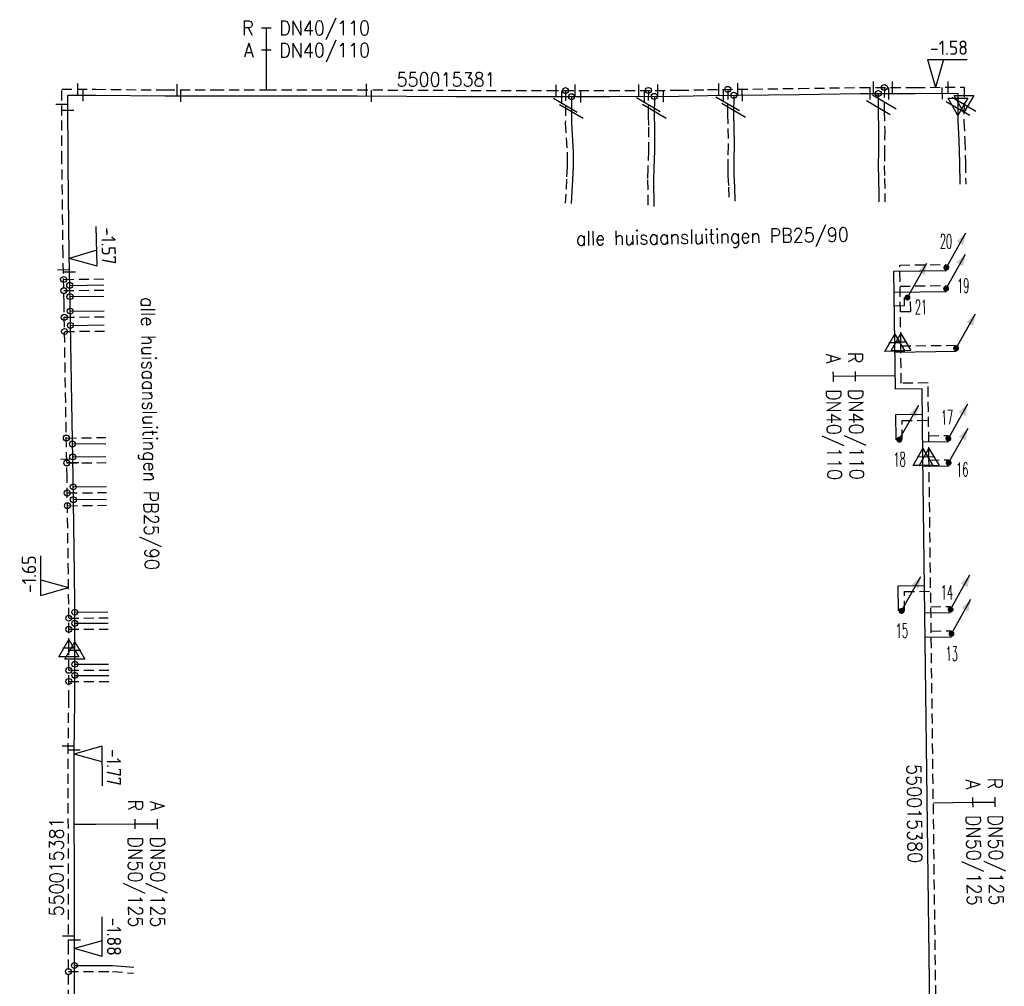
# Model space of a CAD drawing. Header units: millimetres. Extents: x 0 to 118212815, y 0 to 488348790.
# Tile 74 of 143: x 117202841 to 117264951, y 484781217 to 484842232. Entities that reach past the tile are written whole.
import ezdxf
from ezdxf.enums import TextEntityAlignment as Align

# ---------------------------------------------------------------- set-up
doc = ezdxf.new("R2010")
doc.units = ezdxf.units.MM
doc.header["$LTSCALE"] = 200
doc.linetypes.add('HIDDEN2', pattern=[4.7625, 3.175, -1.5875])
for name, color, linetype in [('WW-C-isolatieovergang', 7, 'Continuous'), ('WW-C-mof', 7, 'Continuous'), ('WW-C-stijgstrang', 7, 'Continuous'), ('WW-C-tstuk', 7, 'Continuous'), ('WW-C-VERLOOP', 7, 'Continuous'), ('WW-I-diam', 7, 'Continuous'), ('WW-I-info', 7, 'Continuous'), ('WW-I-NAP', 7, 'Continuous'), ('WW-L-aanvoer', 3, 'Continuous'), ('WW-L-retour', 3, 'HIDDEN2')]:
    doc.layers.add(name, color=color, linetype=linetype)
doc.styles.add('DIN17', font='ROMANS.SHX', dxfattribs={"width": 0.9})
doc.styles.add('ISOCP', font='ISOCP.SHX')

# ---------------------------------------------------------------- blocks, each defined once
blk = doc.blocks.new('LR-VERL')
at = {"color": 0, "linetype": 'ByBlock', "lineweight": -2}
blk.add_lwpolyline([(1.08, 0), (-1.08, -1.25), (-1.08, 1.25)], close=True, dxfattribs=at)
blk = doc.blocks.new('LR-mof')
at = {"color": 0, "linetype": 'ByBlock', "lineweight": -2}
blk.add_line((0, -0.75), (0, 0.75), dxfattribs=at)
blk = doc.blocks.new('LR-tsb')
blk.add_circle((0, 0), 0.375)
blk = doc.blocks.new('LR-DIAB2')
at = {"color": 0, "linetype": 'Continuous', "lineweight": -3}
blk.add_line((0, 5), (0, 7.8), dxfattribs=at)
at = {"color": 0, "lineweight": -3}
blk.add_line((0, 0), (0, 5), dxfattribs=at)
for points in [[(0.61, 7.8), (0, 7.8), (-0.61, 7.8)], [(0.61, 5), (0, 5), (-0.61, 5)]]:
    blk.add_lwpolyline(points, dxfattribs=at)
at = {"color": 1, "lineweight": -3, "style": 'DIN17', "width": 0.9}
for tag, p in [('*1', (-1.61, 7.8)), ('*2', (-1.61, 5.02))]:
    blk.add_attdef(tag, text='', height=1.8, dxfattribs=at).set_placement(p, align=Align.MIDDLE_RIGHT)
for tag, p in [('*11', (1.61, 7.8)), ('*12', (1.61, 5))]:
    blk.add_attdef(tag, text='', height=1.8, dxfattribs=at).set_placement(p, align=Align.MIDDLE_LEFT)
blk = doc.blocks.new('LR-isoov')
at = {"color": 0, "linetype": 'ByBlock', "lineweight": -2}
blk.add_line((0.87, 1.5), (-0.87, -1.5), dxfattribs=at)
blk = doc.blocks.new('nap1')
at = {"color": 0, "linetype": 'Continuous', "lineweight": -3}
for p, q in [((-1, 3.5), (0, 0)), ((-1, 3.5), (4, 3.5)), ((1, 3.5), (0, 0))]:
    blk.add_line(p, q, dxfattribs=at)
at = {"color": 0, "linetype": 'Continuous', "lineweight": -3, "style": 'ISOCP'}
for tag, p in [('*1', (1.7, 5)), ('*2', (4, 1.5))]:
    blk.add_attdef(tag, text='', height=1.8, dxfattribs=at).set_placement(p, align=Align.MIDDLE)
blk = doc.blocks.new('nap2')
at = {"color": 0, "linetype": 'Continuous', "lineweight": -3}
for p, q in [((1, 3.5), (-4, 3.5)), ((-1, 3.5), (0, 0)), ((1, 3.5), (0, 0))]:
    blk.add_line(p, q, dxfattribs=at)
at = {"color": 0, "linetype": 'Continuous', "lineweight": -3, "style": 'ISOCP'}
for tag, p in [('*1', (-1.5, 5)), ('*2', (-4, 1.5))]:
    blk.add_attdef(tag, text='', height=1.8, dxfattribs=at).set_placement(p, align=Align.MIDDLE)
blk = doc.blocks.new('LR-styg')
at = {"color": 0, "lineweight": -3}
blk.add_line((0, 0), (2.5, 4.33), dxfattribs=at)
at = {"color": 0, "lineweight": -3, "const_width": 0.375}
blk.add_lwpolyline([(-0.19, 0, 1), (0.19, 0, 1)], format="xyb", close=True, dxfattribs=at)
at = {"color": 0, "lineweight": -3}
blk.add_solid([(2.5, 4.33), (1.32, 3.28), (2.18, 2.78)], dxfattribs=at)
at = {"color": 7, "linetype": 'ByBlock', "lineweight": -2, "style": 'DIN17', "width": 0.5}
blk.add_attdef('*1', text='', height=1.8, dxfattribs=at).set_placement((0, -2.5), align=Align.MIDDLE)
blk = doc.blocks.new('LR-DIAO2')
at = {"color": 0, "lineweight": -3}
blk.add_line((0, 0), (0, -5), dxfattribs=at)
at = {"color": 0, "linetype": 'Continuous', "lineweight": -3}
blk.add_line((0, -5), (0, -7.8), dxfattribs=at)
at = {"color": 0, "lineweight": -3}
for points in [[(0.61, -5), (0, -5), (-0.61, -5)], [(0.61, -7.8), (0, -7.8), (-0.61, -7.8)]]:
    blk.add_lwpolyline(points, dxfattribs=at)
at = {"color": 1, "lineweight": -3, "style": 'DIN17', "width": 0.9}
for tag, p in [('*1', (-1.61, -5)), ('*2', (-1.61, -7.78))]:
    blk.add_attdef(tag, text='', height=1.8, dxfattribs=at).set_placement(p, align=Align.MIDDLE_RIGHT)
for tag, p in [('*11', (1.61, -5)), ('*12', (1.61, -7.8))]:
    blk.add_attdef(tag, text='', height=1.8, dxfattribs=at).set_placement(p, align=Align.MIDDLE_LEFT)
blk = doc.blocks.new('LR-hyp')
at = {"color": 7, "linetype": 'ByBlock', "lineweight": -3, "style": 'DIN17', "width": 0.9}
blk.add_attdef('*1', text='', height=1.8, dxfattribs=at).set_placement((0, 0), align=Align.MIDDLE)
at = {"color": 7, "linetype": 'ByBlock', "lineweight": -2, "style": 'DIN17', "width": 0.9, "flags": 1}
blk.add_attdef('*2', text='', height=1.8, dxfattribs=at).set_placement((0, -5), align=Align.MIDDLE)

msp = doc.modelspace()

# ---------------------------------------------------------------- linework, layer by layer
at = {"layer": 'WW-I-diam'}
msp.add_line((117206289, 484791458), (117207634, 484791460), dxfattribs=at)
at = {"layer": 'WW-L-aanvoer'}
for p, q in [((117205890, 484833057), (117205885, 484837459)), ((117205885, 484837459), (117207645, 484837458)), ((117207645, 484837458), (117212001, 484837416)), ((117212001, 484837416), (117215104, 484837417)), ((117215104, 484837417), (117218411, 484837421)), ((117218411, 484837421), (117224158, 484837421)), ((117224158, 484837421), (117230355, 484837393)), ((117244414, 484837395), (117246234, 484837439)), ((117246234, 484837439), (117252021, 484837513)), ((117247884, 484837460), (117247877, 484836294)), ((117252021, 484837513), (117255877, 484837570)), ((117255877, 484837570), (117259318, 484837577)), ((117257004, 484837572), (117256998, 484836464)), ((117259318, 484837577), (117262030, 484837585)), ((117262030, 484837585), (117262028, 484836731)), ((117230355, 484837393), (117236202, 484837373)), ((117236202, 484837373), (117240069, 484837377)), ((117237649, 484837374), (117237640, 484835716)), ((117240069, 484837377), (117244414, 484837395)), ((117242875, 484837389), (117242868, 484836184)), ((117242868, 484836184), (117242878, 484835453)), ((117247877, 484836294), (117247891, 484835377)), ((117256998, 484836464), (117257025, 484835250)), ((117262028, 484836731), (117262027, 484835820)), ((117237640, 484835716), (117237757, 484833879)), ((117262027, 484835820), (117262078, 484834619)), ((117242878, 484835453), (117242888, 484834281)), ((117247891, 484835377), (117247915, 484834318)), ((117257025, 484835250), (117257017, 484833948)), ((117247915, 484834318), (117247881, 484833417)), ((117262078, 484834619), (117262119, 484833182)), ((117237757, 484833879), (117237758, 484833404)), ((117242890, 484833966), (117242837, 484832840)), ((117242888, 484834281), (117242890, 484833966)), ((117257017, 484833948), (117256999, 484833029)), ((117237758, 484833404), (117237750, 484832933)), ((117247881, 484833417), (117247885, 484832785)), ((117262119, 484833182), (117262139, 484831845)), ((117205960, 484827393), (117205890, 484833057)), ((117237750, 484832933), (117237718, 484832146)), ((117242837, 484832840), (117242826, 484832120)), ((117247885, 484832785), (117247896, 484832413)), ((117256999, 484833029), (117257005, 484832198)), ((117237718, 484832146), (117237632, 484830621)), ((117242826, 484832120), (117242850, 484830431)), ((117247896, 484832413), (117247935, 484831684)), ((117257005, 484832198), (117257036, 484831203)), ((117247935, 484831684), (117247955, 484830774)), ((117257036, 484831203), (117257042, 484830730)), ((117206021, 484824322), (117205960, 484827393)), ((117257985, 484826358), (117261297, 484826400)), ((117258042, 484821832), (117257985, 484826358)), ((117205998, 484825460), (117208146, 484825488)), ((117258002, 484825027), (117261283, 484825068)), ((117206012, 484824753), (117208155, 484824780)), ((117258660, 484824189), (117258654, 484824689)), ((117206124, 484818061), (117206021, 484824322)), ((117206029, 484823830), (117208167, 484823858)), ((117258012, 484824180), (117258660, 484824189)), ((117206044, 484822933), (117208178, 484822960)), ((117258079, 484818900), (117258042, 484821832)), ((117258049, 484821255), (117261914, 484821304)), ((117259766, 484818921), (117258079, 484818900)), ((117259820, 484814630), (117259766, 484818921)), ((117206207, 484813344), (117206124, 484818061)), ((117258117, 484817305), (117259786, 484817326)), ((117258137, 484815721), (117258117, 484817305)), ((117206170, 484815451), (117208273, 484815478)), ((117259808, 484815583), (117261425, 484815604)), ((117206185, 484814633), (117208284, 484814656)), ((117260377, 484770561), (117259820, 484814630)), ((117259828, 484814051), (117261444, 484814072)), ((117206292, 484807291), (117206207, 484813344)), ((117206216, 484812741), (117208308, 484812767)), ((117206227, 484811937), (117208318, 484811963)), ((117206318, 484805329), (117206292, 484807291)), ((117258263, 484806506), (117259923, 484806527)), ((117258283, 484804912), (117258263, 484806506)), ((117206319, 484802413), (117206318, 484805329)), ((117206318, 484804837), (117208409, 484804857)), ((117259945, 484804792), (117261565, 484804812)), ((117206318, 484804133), (117208419, 484804145)), ((117259964, 484803258), (117261623, 484803279)), ((117206320, 484799269), (117206319, 484802413)), ((117206319, 484801547), (117208452, 484801560)), ((117206319, 484800843), (117208463, 484800840)), ((117206279, 484795935), (117206320, 484799269)), ((117206284, 484793998), (117206279, 484795935)), ((117206299, 484786420), (117206284, 484793998)), ((117206296, 484783533), (117206299, 484786420)), ((117206296, 484778464), (117206296, 484783533)), ((117206296, 484782527), (117208702, 484782534)), ((117208702, 484782534), (117210042, 484782425))]:
    msp.add_line(p, q, dxfattribs=at)
at = {"layer": 'WW-L-retour'}
for p, q in [((117205507, 484833326), (117205504, 484837839)), ((117205504, 484837839), (117207647, 484837838)), ((117207647, 484837838), (117212003, 484837796)), ((117212003, 484837796), (117215104, 484837797)), ((117215104, 484837797), (117218411, 484837801)), ((117218411, 484837801), (117224158, 484837801)), ((117224158, 484837801), (117230356, 484837773)), ((117230356, 484837773), (117236202, 484837753)), ((117236202, 484837753), (117240068, 484837757)), ((117237271, 484837754), (117237260, 484835718)), ((117240068, 484837757), (117244409, 484837775)), ((117242498, 484837767), (117242488, 484836186)), ((117244409, 484837775), (117246227, 484837819)), ((117246227, 484837819), (117252016, 484837893)), ((117247506, 484837836), (117247497, 484836297)), ((117252016, 484837893), (117255874, 484837950)), ((117255874, 484837950), (117259317, 484837957)), ((117257386, 484837953), (117257378, 484836462)), ((117259317, 484837957), (117262411, 484837967)), ((117262411, 484837967), (117262409, 484836903)), ((117262409, 484836903), (117262407, 484835824)), ((117242488, 484836186), (117242498, 484835449)), ((117247497, 484836297), (117247511, 484835370)), ((117257378, 484836462), (117257405, 484835254)), ((117237260, 484835718), (117237377, 484833867)), ((117262407, 484835824), (117262458, 484834632)), ((117242498, 484835449), (117242508, 484834278)), ((117247511, 484835370), (117247535, 484834320)), ((117257405, 484835254), (117257397, 484833943)), ((117247535, 484834320), (117247501, 484833423)), ((117262458, 484834632), (117262499, 484833190)), ((117237377, 484833867), (117237378, 484833408)), ((117242510, 484833974), (117242458, 484832852)), ((117242508, 484834278), (117242510, 484833974)), ((117257397, 484833943), (117257379, 484833026)), ((117205580, 484827387), (117205507, 484833326)), ((117237378, 484833408), (117237370, 484832944)), ((117247501, 484833423), (117247505, 484832778)), ((117262499, 484833190), (117262519, 484831851)), ((117237370, 484832944), (117237338, 484832164)), ((117242458, 484832852), (117242446, 484832121)), ((117247505, 484832778), (117247517, 484832398)), ((117257379, 484833026), (117257385, 484832205)), ((117237338, 484832164), (117237253, 484830642)), ((117242446, 484832121), (117242470, 484830425)), ((117247517, 484832398), (117247555, 484831670)), ((117257385, 484832205), (117257416, 484831212)), ((117247555, 484831670), (117247575, 484830765)), ((117257416, 484831212), (117257422, 484830735)), ((117205641, 484824315), (117205580, 484827387)), ((117258360, 484826743), (117261293, 484826780)), ((117258422, 484821876), (117258360, 484826743)), ((117205611, 484825835), (117208141, 484825868)), ((117205625, 484825128), (117208150, 484825160)), ((117258377, 484825411), (117261279, 484825448)), ((117259045, 484823813), (117259034, 484824694)), ((117205744, 484818055), (117205641, 484824315)), ((117258397, 484823805), (117259045, 484823813)), ((117205655, 484823446), (117208171, 484823478)), ((117205670, 484822548), (117208183, 484822580)), ((117258454, 484819285), (117258422, 484821876)), ((117258424, 484821640), (117261909, 484821684)), ((117260141, 484819306), (117258454, 484819285)), ((117260200, 484814624), (117260141, 484819306)), ((117205827, 484813338), (117205744, 484818055)), ((117258502, 484816929), (117260171, 484816951)), ((117258517, 484815726), (117258502, 484816929)), ((117205783, 484815826), (117208269, 484815858)), ((117260184, 484815968), (117261420, 484815984)), ((117260762, 484770186), (117260200, 484814624)), ((117260203, 484814436), (117261439, 484814452)), ((117205811, 484814248), (117208288, 484814276)), ((117205912, 484807286), (117205827, 484813338)), ((117205841, 484812356), (117208313, 484812387)), ((117205852, 484811552), (117208323, 484811583)), ((117205938, 484805329), (117205912, 484807286)), ((117258647, 484806131), (117260308, 484806152)), ((117258663, 484804917), (117258647, 484806131)), ((117205939, 484802563), (117205938, 484805329)), ((117260320, 484805177), (117261561, 484805192)), ((117205938, 484804454), (117208413, 484804477)), ((117205939, 484803751), (117208421, 484803765)), ((117260339, 484803643), (117261618, 484803659)), ((117205940, 484799271), (117205939, 484802563)), ((117205939, 484801165), (117208454, 484801180)), ((117205939, 484800463), (117208462, 484800460)), ((117205899, 484795937), (117205940, 484799271)), ((117205904, 484793997), (117205899, 484795937)), ((117205919, 484786420), (117205904, 484793997)), ((117205916, 484783533), (117205919, 484786420)), ((117205916, 484778465), (117205916, 484783533)), ((117205916, 484782146), (117208688, 484782154)), ((117208688, 484782154), (117210011, 484782046))]:
    msp.add_line(p, q, dxfattribs=at)

# ---------------------------------------------------------------- block references
at = {"layer": 'WW-C-isolatieovergang', "linetype": 'Continuous', "xscale": 500.0000000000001, "yscale": 500.0000000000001, "zscale": 500.0000000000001}
for p, rotation in [((117257381, 484837019), 269.67), ((117237266, 484836836), 89.67), ((117237644, 484836449), 89.67), ((117242492, 484836878), 89.67), ((117242870, 484836463), 89.67), ((117247501, 484836928), 89.67), ((117247879, 484836524), 89.67), ((117256999, 484836694), 89.67), ((117262028, 484836638), 89.88800000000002), ((117262409, 484836903), 89.88800000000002)]:
    msp.add_blockref('LR-isoov', p, dxfattribs=dict(at, rotation=rotation))
at = {"layer": 'WW-C-mof', "linetype": 'Continuous'}
for p, xscale, yscale, zscale, rotation in [((117206516, 484837838), 500.0000000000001, 500.0000000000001, 500.0000000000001, 359.9835), ((117212777, 484837796), 500.0000000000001, 500.0000000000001, 500.0000000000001, 0.0208), ((117224710, 484837799), 500.0000000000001, 500.0000000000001, 500.0000000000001, 359.7349), ((117236683, 484837753), 500.0000000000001, 500.0000000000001, 500.0000000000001, 0.0692), ((117237883, 484837755), 500.0000000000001, 500.0000000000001, 500.0000000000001, 0.0692), ((117241894, 484837765), 500.0000000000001, 500.0000000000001, 500.0000000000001, 0.2278), ((117243089, 484837769), 500.0000000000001, 500.0000000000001, 500.0000000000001, 0.2278), ((117246940, 484837828), 500.0000000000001, 500.0000000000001, 500.0000000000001, 0.7333), ((117248137, 484837844), 500.0000000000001, 500.0000000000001, 500.0000000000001, 0.7333), ((117256701, 484837951), 500, 500, 500, 0.1108), ((117257893, 484837954), 500, 500, 500, 0.1108), ((117261403, 484837963), 499.9999999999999, 499.9999999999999, 499.9999999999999, 0.1876), ((117206838, 484837458), 500.0000000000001, 500.0000000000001, 500.0000000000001, 359.9835), ((117213014, 484837416), 500.0000000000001, 500.0000000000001, 500.0000000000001, 0.0208), ((117225025, 484837417), 500.0000000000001, 500.0000000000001, 500.0000000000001, 359.7349), ((117237034, 484837374), 500.0000000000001, 500.0000000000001, 500.0000000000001, 0.0692), ((117238233, 484837375), 500.0000000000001, 500.0000000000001, 500.0000000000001, 0.0692), ((117242263, 484837386), 500.0000000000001, 500.0000000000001, 500.0000000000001, 0.2278), ((117243456, 484837391), 500.0000000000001, 500.0000000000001, 500.0000000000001, 0.2278), ((117247235, 484837452), 500.0000000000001, 500.0000000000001, 500.0000000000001, 0.7333), ((117248430, 484837467), 500.0000000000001, 500.0000000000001, 500.0000000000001, 0.7333), ((117256480, 484837571), 500, 500, 500, 0.1108), ((117257675, 484837573), 500, 500, 500, 0.1108), ((117261042, 484837582), 499.9999999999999, 499.9999999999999, 499.9999999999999, 0.1876), ((117205505, 484836893), 500, 500, 500, 270.0335), ((117205886, 484836515), 500.0000000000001, 500.0000000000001, 500.0000000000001, 270.0748), ((117205598, 484826448), 500.0000000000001, 500.0000000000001, 500.0000000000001, 271.1346), ((117205981, 484826314), 500.0000000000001, 500.0000000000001, 500.0000000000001, 271.1346), ((117205807, 484814497), 500, 500, 500, 271.008), ((117206191, 484814283), 500, 500, 500, 271.008), ((117205905, 484796380), 500, 500, 500, 89.30880000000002), ((117206282, 484796124), 500, 500, 500, 89.30880000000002), ((117205917, 484784391), 500.0000000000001, 500.0000000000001, 500.0000000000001, 89.9465), ((117206296, 484784138), 500.0000000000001, 500.0000000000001, 500.0000000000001, 89.9465)]:
    msp.add_blockref('LR-mof', p, dxfattribs=dict(at, xscale=xscale, yscale=yscale, zscale=zscale, rotation=rotation))
at = {"layer": 'WW-C-mof', "xscale": 499.9999999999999, "yscale": 499.9999999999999, "zscale": 499.9999999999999}
for p, rotation in [((117258042, 484821832), 90.72359999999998), ((117258422, 484821876), 90.72359999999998), ((117259820, 484814630), 90.72359999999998), ((117260200, 484814624), 90.72359999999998), ((117205939, 484802563), 90.01330000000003), ((117206319, 484802413), 90.01330000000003)]:
    msp.add_blockref('LR-mof', p, dxfattribs=dict(at, rotation=rotation))
at = {"layer": 'WW-C-stijgstrang', "linetype": 'Continuous'}
ref = msp.add_blockref('LR-styg', (117261295, 484826590), dxfattribs=dict(at, xscale=499.9999999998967, yscale=499.9999999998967, zscale=499.9999999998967, rotation=0.7270102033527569))
ref.add_attrib('*1', '20', dxfattribs={"layer": '0', "color": 1, "linetype": 'ByBlock', "lineweight": -2, "height": 900, "rotation": 0.72701, "style": 'DIN17', "width": 0.5}).set_placement((117261274, 484828239), align=Align.MIDDLE)
ref = msp.add_blockref('LR-styg', (117258844, 484824692), dxfattribs=dict(at, xscale=499.9999999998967, yscale=499.9999999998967, zscale=499.9999999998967, rotation=0.7270102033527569))
ref.add_attrib('*1', '21', dxfattribs={"layer": '0', "color": 1, "linetype": 'ByBlock', "lineweight": -2, "height": 900, "rotation": 0.72701, "style": 'DIN17', "width": 0.5}).set_placement((117259693, 484824095), align=Align.MIDDLE)
ref = msp.add_blockref('LR-styg', (117261281, 484825257), dxfattribs=dict(at, xscale=499.9999999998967, yscale=499.9999999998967, zscale=499.9999999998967, rotation=0.7270102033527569))
ref.add_attrib('*1', '19', dxfattribs={"layer": '0', "color": 1, "linetype": 'ByBlock', "lineweight": -2, "height": 900, "rotation": 0.72701, "style": 'DIN17', "width": 0.5}).set_placement((117262360, 484825438), align=Align.MIDDLE)
at = {"layer": 'WW-C-stijgstrang', "linetype": 'Continuous', "xscale": 499.9999999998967, "yscale": 499.9999999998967, "zscale": 499.9999999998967, "rotation": 0.7270102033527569}
msp.add_blockref('LR-styg', (117261912, 484821493), dxfattribs=at)
at = {"layer": 'WW-C-stijgstrang', "linetype": 'Continuous'}
ref = msp.add_blockref('LR-styg', (117258327, 484815723), dxfattribs=dict(at, xscale=499.9999999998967, yscale=499.9999999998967, zscale=499.9999999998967, rotation=0.7270102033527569))
ref.add_attrib('*1', '18', dxfattribs={"layer": '0', "color": 1, "linetype": 'ByBlock', "lineweight": -2, "height": 900, "rotation": 0.72701, "style": 'DIN17', "width": 0.5}).set_placement((117258343, 484814473), align=Align.MIDDLE)
ref = msp.add_blockref('LR-styg', (117261422, 484815793), dxfattribs=dict(at, xscale=499.9999999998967, yscale=499.9999999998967, zscale=499.9999999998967, rotation=0.7270102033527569))
ref.add_attrib('*1', '17', dxfattribs={"layer": '0', "color": 1, "linetype": 'ByBlock', "lineweight": -2, "height": 900, "rotation": 0.72701, "style": 'DIN17', "width": 0.5}).set_placement((117261344, 484817140), align=Align.MIDDLE)
ref = msp.add_blockref('LR-styg', (117261441, 484814261), dxfattribs=dict(at, xscale=499.9999999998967, yscale=499.9999999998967, zscale=499.9999999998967, rotation=0.7270102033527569))
ref.add_attrib('*1', '16', dxfattribs={"layer": '0', "color": 1, "linetype": 'ByBlock', "lineweight": -2, "height": 900, "rotation": 0.72701, "style": 'DIN17', "width": 0.5}).set_placement((117262301, 484813834), align=Align.MIDDLE)
ref = msp.add_blockref('LR-styg', (117258473, 484804914), dxfattribs=dict(at, xscale=499.9999999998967, yscale=499.9999999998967, zscale=499.9999999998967, rotation=0.7270102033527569))
ref.add_attrib('*1', '15', dxfattribs={"layer": '0', "color": 1, "linetype": 'ByBlock', "lineweight": -2, "height": 900, "rotation": 0.72701, "style": 'DIN17', "width": 0.5}).set_placement((117258488, 484803664), align=Align.MIDDLE)
ref = msp.add_blockref('LR-styg', (117261563, 484805002), dxfattribs=dict(at, xscale=499.9999999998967, yscale=499.9999999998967, zscale=499.9999999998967, rotation=0.7270102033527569))
ref.add_attrib('*1', '14', dxfattribs={"layer": '0', "color": 1, "linetype": 'ByBlock', "lineweight": -2, "height": 900, "rotation": 0.72701, "style": 'DIN17', "width": 0.5}).set_placement((117261334, 484806088), align=Align.MIDDLE)
ref = msp.add_blockref('LR-styg', (117261620, 484803468), dxfattribs=dict(at, xscale=499.9999999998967, yscale=499.9999999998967, zscale=499.9999999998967, rotation=0.7270102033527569))
ref.add_attrib('*1', '13', dxfattribs={"layer": '0', "color": 1, "linetype": 'ByBlock', "lineweight": -2, "height": 900, "rotation": 0.72701, "style": 'DIN17', "width": 0.5}).set_placement((117261636, 484802218), align=Align.MIDDLE)
at = {"layer": 'WW-C-tstuk', "linetype": 'Continuous'}
for p, xscale, yscale, zscale, rotation in [((117257386, 484837953), 500.0000000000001, 500.0000000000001, 500.0000000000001, 269.67), ((117237271, 484837754), 500.0000000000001, 500.0000000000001, 500.0000000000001, 269.67), ((117237649, 484837374), 500.0000000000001, 500.0000000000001, 500.0000000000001, 269.67), ((117242498, 484837767), 500.0000000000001, 500.0000000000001, 500.0000000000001, 269.67), ((117242875, 484837389), 500.0000000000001, 500.0000000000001, 500.0000000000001, 269.67), ((117247506, 484837836), 500.0000000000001, 500.0000000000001, 500.0000000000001, 269.67), ((117247884, 484837460), 500.0000000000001, 500.0000000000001, 500.0000000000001, 269.67), ((117257004, 484837572), 500.0000000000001, 500.0000000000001, 500.0000000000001, 269.67), ((117205611, 484825835), 500.0000000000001, 500.0000000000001, 500.0000000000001, 0.7303999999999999), ((117205998, 484825460), 500.0000000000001, 500.0000000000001, 500.0000000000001, 0.7303999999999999), ((117205625, 484825128), 500.0000000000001, 500.0000000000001, 500.0000000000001, 0.7303999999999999), ((117206012, 484824753), 500.0000000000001, 500.0000000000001, 500.0000000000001, 0.7303999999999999), ((117206029, 484823830), 500.0000000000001, 500.0000000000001, 500.0000000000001, 0.7303999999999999), ((117205655, 484823446), 500.0000000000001, 500.0000000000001, 500.0000000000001, 0.7303999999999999), ((117205670, 484822548), 500.0000000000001, 500.0000000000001, 500.0000000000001, 0.7303999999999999), ((117206044, 484822933), 500.0000000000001, 500.0000000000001, 500.0000000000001, 0.7303999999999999), ((117205783, 484815826), 500.0000000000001, 500.0000000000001, 500.0000000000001, 0.7303999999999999), ((117206170, 484815451), 500.0000000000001, 500.0000000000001, 500.0000000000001, 0.7303999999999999), ((117205811, 484814248), 499.9999999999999, 499.9999999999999, 499.9999999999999, 0.647), ((117206185, 484814633), 499.9999999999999, 499.9999999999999, 499.9999999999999, 0.647), ((117206216, 484812741), 500.0000000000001, 500.0000000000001, 500.0000000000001, 0.7303999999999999), ((117205841, 484812356), 500.0000000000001, 500.0000000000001, 500.0000000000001, 0.7303999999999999), ((117206227, 484811937), 500.0000000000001, 500.0000000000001, 500.0000000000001, 0.7303999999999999), ((117205852, 484811552), 500.0000000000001, 500.0000000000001, 500.0000000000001, 0.7303999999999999), ((117205938, 484804454), 499.9999999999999, 499.9999999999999, 499.9999999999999, 0.5476000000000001), ((117206318, 484804837), 499.9999999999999, 499.9999999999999, 499.9999999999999, 0.5476000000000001), ((117205939, 484803751), 500, 500, 500, 0.3315000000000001), ((117206318, 484804133), 500, 500, 500, 0.3315000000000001), ((117206319, 484801547), 499.9999999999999, 499.9999999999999, 499.9999999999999, 0.3458999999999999), ((117205939, 484801165), 499.9999999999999, 499.9999999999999, 499.9999999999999, 0.3458999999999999), ((117206319, 484800843), 499.9999999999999, 499.9999999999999, 499.9999999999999, 359.9294), ((117205939, 484800463), 499.9999999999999, 499.9999999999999, 499.9999999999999, 359.9294), ((117205916, 484782146), 500, 500, 500, 0.1843), ((117206296, 484782527), 500, 500, 500, 0.1843)]:
    msp.add_blockref('LR-tsb', p, dxfattribs=dict(at, xscale=xscale, yscale=yscale, zscale=zscale, rotation=rotation))
at = {"layer": 'WW-C-VERLOOP', "linetype": 'Continuous'}
for p, xscale, yscale, zscale, rotation in [((117262409, 484836903), 500.0000000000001, 500.0000000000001, 500.0000000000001, 269.888), ((117262028, 484836731), 500.0000000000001, 500.0000000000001, 500.0000000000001, 269.888), ((117258042, 484821832), 499.9999999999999, 499.9999999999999, 499.9999999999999, 90.72359999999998), ((117258422, 484821876), 499.9999999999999, 499.9999999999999, 499.9999999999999, 90.72359999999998), ((117259820, 484814630), 499.9999999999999, 499.9999999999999, 499.9999999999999, 90.72359999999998), ((117260200, 484814624), 499.9999999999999, 499.9999999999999, 499.9999999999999, 90.72359999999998), ((117205939, 484802563), 499.9999999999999, 499.9999999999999, 499.9999999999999, 90.01329999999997), ((117206319, 484802413), 499.9999999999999, 499.9999999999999, 499.9999999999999, 90.01329999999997)]:
    msp.add_blockref('LR-VERL', p, dxfattribs=dict(at, xscale=xscale, yscale=yscale, zscale=zscale, rotation=rotation))
at = {"layer": 'WW-I-diam', "linetype": 'Continuous'}
for name, p, xscale, yscale, zscale, rotation, values in [('LR-DIAB2', (117218411, 484837801), 499.9999999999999, 499.9999999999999, 499.9999999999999, 0.076608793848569, {'*1': 'R', '*11': 'DN40/110', '*2': 'A', '*12': 'DN40/110'}), ('LR-DIAO2', (117258068, 484819757), 499.9999999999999, 499.9999999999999, 499.9999999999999, 270.7236266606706, {'*1': 'R', '*11': 'DN40/110', '*2': 'A', '*12': 'DN40/110'}), ('LR-DIAB2', (117260476, 484792801), 499.9999999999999, 499.9999999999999, 499.9999999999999, 270.7236266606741, {'*1': 'R', '*11': 'DN50/125', '*2': 'A', '*12': 'DN50/125'}), ('LR-DIAB2', (117207634, 484791460), 499.9999999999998, 499.9999999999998, 499.9999999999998, 270.1067313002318, {'*1': 'A', '*11': 'DN50/125', '*2': 'R', '*12': 'DN50/125'})]:
    msp.add_blockref(name, p, dxfattribs=dict(at, xscale=xscale, yscale=yscale, zscale=zscale, rotation=rotation)).add_auto_attribs(values)
at = {"layer": 'WW-I-info', "linetype": 'Continuous'}
for p, xscale, yscale, zscale, rotation, values in [((117229737, 484838456), 500, 500, 500, 359.9752819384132, {'*1': '550015381'}), ((117259287, 484792119), 500, 500, 500, 270.7236266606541, {'*1': '550015380'}), ((117205162, 484788758), 499.9999999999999, 499.9999999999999, 499.9999999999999, 89.94652727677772, {'*1': '550015381'})]:
    msp.add_blockref('LR-hyp', p, dxfattribs=dict(at, xscale=xscale, yscale=yscale, zscale=zscale, rotation=rotation)).add_auto_attribs(values)
at = {"layer": 'WW-I-NAP', "linetype": 'Continuous', "lineweight": -3}
ref = msp.add_blockref('nap1', (117260617, 484837961), dxfattribs=dict(at, xscale=499.9999999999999, yscale=499.9999999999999, zscale=499.9999999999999, rotation=0.187578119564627))
ref.add_attrib('*1', '-1.58', dxfattribs={"layer": '0', "color": 1, "linetype": 'Continuous', "lineweight": -3, "height": 900, "rotation": 0.18758, "style": 'ISOCP'}).set_placement((117261460, 484840464), align=Align.MIDDLE)
ref = msp.add_blockref('nap2', (117205965, 484827147), dxfattribs=dict(at, xscale=500, yscale=500, zscale=500, rotation=271.1345618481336))
ref.add_attrib('*1', '-1.57', dxfattribs={"layer": '0', "color": 1, "linetype": 'Continuous', "lineweight": -3, "height": 900, "rotation": 271.13456, "style": 'ISOCP'}).set_placement((117208449, 484827947), align=Align.MIDDLE)
ref = msp.add_blockref('nap1', (117205924, 484806381), dxfattribs=dict(at, xscale=500.0000000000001, yscale=500.0000000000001, zscale=500.0000000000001, rotation=90.01325805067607))
ref.add_attrib('*1', '-1.65', dxfattribs={"layer": '0', "color": 1, "linetype": 'Continuous', "lineweight": -3, "height": 900, "rotation": 90.01326, "style": 'ISOCP'}).set_placement((117203424, 484807231), align=Align.MIDDLE)
ref = msp.add_blockref('nap1', (117206280, 484795875), dxfattribs=dict(at, xscale=500, yscale=500, zscale=500, rotation=270.1515191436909))
ref.add_attrib('*1', '-1.77', dxfattribs={"layer": '0', "color": 1, "linetype": 'Continuous', "lineweight": -3, "height": 900, "rotation": 270.15152, "style": 'ISOCP'}).set_placement((117208782, 484795031), align=Align.MIDDLE)
ref = msp.add_blockref('nap2', (117206296, 484783598), dxfattribs=dict(at, xscale=500.0000000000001, yscale=500.0000000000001, zscale=500.0000000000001, rotation=269.9465235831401))
ref.add_attrib('*1', '-1.88', dxfattribs={"layer": '0', "color": 1, "linetype": 'Continuous', "lineweight": -3, "height": 900, "rotation": 269.94652, "style": 'ISOCP'}).set_placement((117208797, 484784345), align=Align.MIDDLE)

# ---------------------------------------------------------------- texts
at = {"layer": 'WW-I-info', "style": 'DIN17', "width": 0.9}
for rotation, p in [(0.84077, (117237933, 484827974)), (270.87662, (117210479, 484824705))]:
    msp.add_text('alle huisaansluitingen PB25/90', height=900, rotation=rotation, dxfattribs=at).set_placement(p)

doc.saveas('drawing.dxf')
